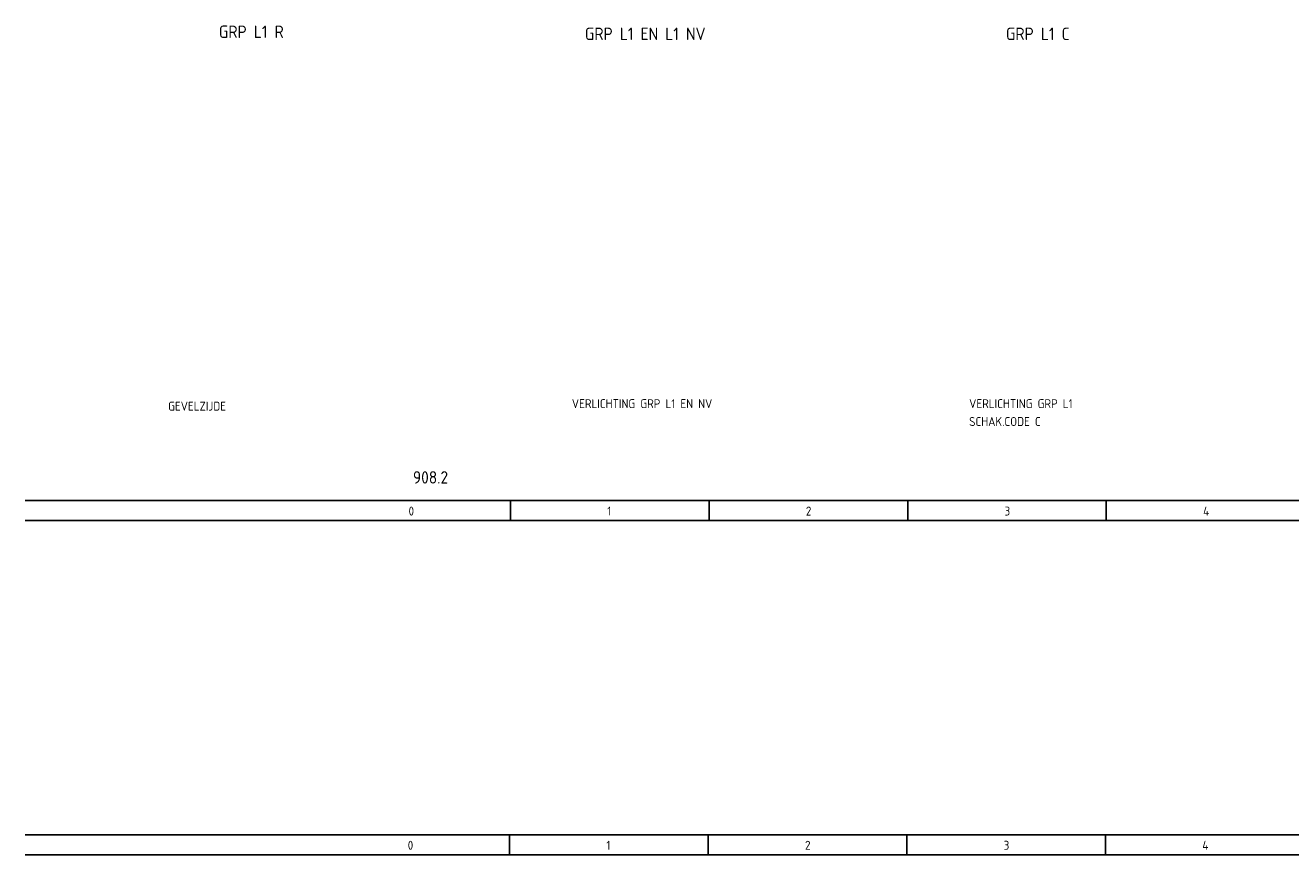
# Model space of a CAD drawing. Extents: x -390 to 1027, y 32 to 965.
# Tile 4 of 10: x 522 to 777, y 329 to 496. Entities that reach past the tile are written whole.
import ezdxf

# ---------------------------------------------------------------- set-up
doc = ezdxf.new("R2010")
doc.units = 0
doc.linetypes.add('EPLANLINE7', pattern=[0])
for name, color, linetype in [('EXTRA_TEKST', 7, 'CONTINUOUS'), ('ONDERHOEK', 1, 'CONTINUOUS'), ('SPEC_TEKST', 5, 'CONTINUOUS')]:
    doc.layers.add(name, color=color, linetype=linetype)
doc.styles.get("Standard").update_dxf_attribs({"font": 'ISOCP'})

msp = doc.modelspace()

# ---------------------------------------------------------------- linework, layer by layer
at = {"layer": 'ONDERHOEK', "color": 1, "linetype": 'EPLANLINE7'}
for p, q in [((522.2, 400.17), (1027.37, 400.17)), ((619.87, 400.17), (619.87, 396.17)), ((659.87, 400.17), (659.87, 396.17)), ((699.87, 400.17), (699.87, 396.17)), ((739.87, 400.17), (739.87, 396.17)), ((522.2, 396.17), (1027.37, 396.17)), ((522.2, 332.89), (1027.37, 332.89)), ((619.7, 332.89), (619.7, 328.89)), ((659.7, 332.89), (659.7, 328.89)), ((699.7, 332.89), (699.7, 328.89)), ((739.7, 332.89), (739.7, 328.89)), ((522.2, 328.89), (1027.37, 328.89))]:
    msp.add_line(p, q, dxfattribs=at)
at = {"layer": 'ONDERHOEK', "color": 4, "linetype": 'EPLANLINE7'}
for p, q in [((532.37, 400.17), (532.37, 400.17)), ((542.2, 332.89), (542.2, 332.89))]:
    msp.add_line(p, q, dxfattribs=at)

# ---------------------------------------------------------------- texts
at = {"layer": 'EXTRA_TEKST', "color": 3}
for s, p in [('GRP L1 R', (561.17, 493.32)), ('GRP L1 EN L1 NV', (634.87, 492.9)), ('GRP L1 C', (719.65, 492.9))]:
    msp.add_text(s, height=2.5, dxfattribs=at).set_placement(p)
at = {"layer": 'ONDERHOEK', "color": 3}
msp.add_text('908.2', height=2.5, dxfattribs=at).set_placement((600.25, 403.6))
at = {"layer": 'ONDERHOEK', "color": 2}
for s, p in [('0 ', (599.37, 397.17)), ('1 ', (639.37, 397.17)), ('2 ', (679.37, 397.17)), ('3 ', (719.37, 397.17)), ('4 ', (759.37, 397.17)), ('0 ', (599.2, 329.89)), ('1 ', (639.2, 329.89)), ('2 ', (679.2, 329.89)), ('3 ', (719.2, 329.89)), ('4 ', (759.2, 329.89))]:
    msp.add_text(s, height=1.8, dxfattribs=at).set_placement(p)
at = {"layer": 'SPEC_TEKST', "color": 2}
for s, p in [('VERLICHTING GRP L1 EN NV', (632.25, 418.8)), ('VERLICHTING GRP L1', (712.25, 418.8)), ('GEVELZIJDE', (550.96, 418.29)), ('SCHAK.CODE C', (712.25, 415.2))]:
    msp.add_text(s, height=1.8, dxfattribs=at).set_placement(p)

doc.saveas('drawing.dxf')
